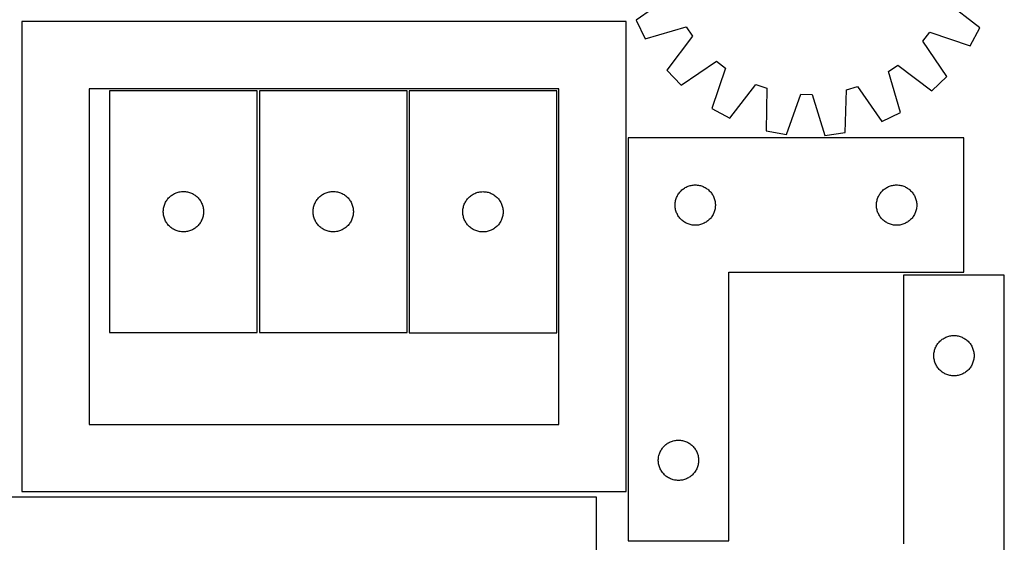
# Model space of a CAD drawing. Header units: millimetres. Extents: x 7 to 1493, y 7 to 2993.
# Tile 9 of 12: x 760 to 1493, y 1442 to 1831. Entities that reach past the tile are written whole.
import ezdxf

# ---------------------------------------------------------------- set-up
doc = ezdxf.new("R2010")
doc.units = ezdxf.units.MM
doc.layers.add('CUT', color=7, linetype='CONTINUOUS', true_color=0x000000)

msp = doc.modelspace()

# ---------------------------------------------------------------- linework, layer by layer
at = {"layer": 'CUT'}
for p, q in [((1245.189576, 1848.90884), (1219.189743, 1830.661006)), ((1475.21849, 1825.059971), (1450.04155, 1844.427379)), ((1211.634773, 1829.662654), (761.634773, 1829.662654)), ((761.634773, 1829.662654), (761.634773, 1479.662654)), ((1211.634773, 1479.662654), (1211.634773, 1829.662654)), ((1219.189743, 1830.661006), (1225.873357, 1816.80244)), ((1225.873357, 1816.80244), (1256.340553, 1825.787136)), ((1256.340553, 1825.787136), (1261.227503, 1818.741776)), ((1432.699694, 1814.99055), (1437.890078, 1821.815452)), ((1437.890078, 1821.815452), (1467.935204, 1811.506953)), ((1467.935204, 1811.506953), (1475.21849, 1825.059971)), ((1261.227503, 1818.741776), (1242.139084, 1793.352665)), ((1450.659528, 1788.790949), (1432.699694, 1814.99055)), ((1252.778111, 1782.237735), (1278.977712, 1800.19757)), ((1278.977712, 1800.19757), (1285.802613, 1795.007186)), ((1407.110128, 1792.353391), (1414.155487, 1797.240342)), ((1414.155487, 1797.240342), (1439.544599, 1778.151922)), ((1242.139084, 1793.352665), (1252.778111, 1782.237735)), ((1285.802613, 1795.007186), (1275.494115, 1764.962059)), ((1416.094823, 1761.886196), (1407.110128, 1792.353391)), ((1289.047133, 1757.678774), (1308.41454, 1782.855713)), ((1308.41454, 1782.855713), (1316.509324, 1780.028375)), ((1439.544599, 1778.151922), (1450.659528, 1788.790949)), ((1161.634773, 1779.662654), (811.634773, 1779.662654)), ((811.634773, 1779.662654), (811.634773, 1529.662654)), ((936.940011, 1778.086696), (826.940011, 1778.086696)), ((826.940011, 1778.086696), (826.940011, 1598.086696)), ((936.940011, 1598.086696), (936.940011, 1778.086696)), ((938.542194, 1778.091927), (938.542194, 1598.091927)), ((1048.542194, 1778.091927), (938.542194, 1778.091927)), ((1048.542194, 1598.091927), (1048.542194, 1778.091927)), ((1050.062244, 1777.988228), (1050.062244, 1597.988228)), ((1160.062244, 1777.988228), (1050.062244, 1777.988228)), ((1160.062244, 1597.988228), (1160.062244, 1777.988228)), ((1161.634773, 1529.662654), (1161.634773, 1779.662654)), ((1316.509324, 1780.028375), (1315.989814, 1748.268261)), ((1331.130159, 1745.529557), (1341.769556, 1775.459108)), ((1341.769556, 1775.459108), (1350.341848, 1775.271575)), ((1350.341848, 1775.271575), (1359.66218, 1744.905374)), ((1374.90781, 1746.979336), (1375.777738, 1778.731785)), ((1375.777738, 1778.731785), (1383.988423, 1781.202415)), ((1383.988423, 1781.202415), (1402.236257, 1755.202582)), ((1275.494115, 1764.962059), (1289.047133, 1757.678774)), ((1402.236257, 1755.202582), (1416.094823, 1761.886196)), ((1315.989814, 1748.268261), (1331.130159, 1745.529557)), ((1359.66218, 1744.905374), (1374.90781, 1746.979336)), ((1213.197317, 1742.978783), (1213.197317, 1442.978783)), ((1463.197317, 1742.978783), (1213.197317, 1742.978783)), ((1463.197317, 1642.978783), (1463.197317, 1742.978783)), ((875.233604, 1701.504002), (875.933202, 1701.83145)), ((875.933202, 1701.83145), (876.648729, 1702.122448)), ((876.648729, 1702.122448), (877.378288, 1702.376227)), ((877.378288, 1702.376227), (878.119944, 1702.592112)), ((878.119944, 1702.592112), (878.87173, 1702.769531)), ((878.87173, 1702.769531), (879.631652, 1702.908015)), ((879.631652, 1702.908015), (880.397696, 1703.007194)), ((880.397696, 1703.007194), (881.167829, 1703.066807)), ((881.167829, 1703.066807), (881.940011, 1703.086696)), ((881.940011, 1703.086696), (882.712192, 1703.066807)), ((882.712192, 1703.066807), (883.482326, 1703.007194)), ((883.482326, 1703.007194), (884.248369, 1702.908015)), ((884.248369, 1702.908015), (885.008292, 1702.769531)), ((885.008292, 1702.769531), (885.760078, 1702.592112)), ((885.760078, 1702.592112), (886.501733, 1702.376227)), ((886.501733, 1702.376227), (887.231292, 1702.122448)), ((887.231292, 1702.122448), (887.946819, 1701.83145)), ((887.946819, 1701.83145), (888.646418, 1701.504002)), ((986.835787, 1701.509233), (987.535385, 1701.83668)), ((987.535385, 1701.83668), (988.250913, 1702.127679)), ((988.250913, 1702.127679), (988.980471, 1702.381457)), ((988.980471, 1702.381457), (989.722127, 1702.597343)), ((989.722127, 1702.597343), (990.473913, 1702.774762)), ((990.473913, 1702.774762), (991.233835, 1702.913245)), ((991.233835, 1702.913245), (991.999879, 1703.012425)), ((991.999879, 1703.012425), (992.770012, 1703.072038)), ((992.770012, 1703.072038), (993.542194, 1703.091927)), ((993.542194, 1703.091927), (994.314375, 1703.072038)), ((994.314375, 1703.072038), (995.084509, 1703.012425)), ((995.084509, 1703.012425), (995.850552, 1702.913245)), ((995.850552, 1702.913245), (996.610475, 1702.774762)), ((996.610475, 1702.774762), (997.362261, 1702.597343)), ((997.362261, 1702.597343), (998.103916, 1702.381457)), ((998.103916, 1702.381457), (998.833475, 1702.127679)), ((998.833475, 1702.127679), (999.549002, 1701.83668)), ((999.549002, 1701.83668), (1000.248601, 1701.509233)), ((1098.355837, 1701.405534), (1099.055435, 1701.732982)), ((1099.055435, 1701.732982), (1099.770963, 1702.02398)), ((1099.770963, 1702.02398), (1100.500521, 1702.277759)), ((1100.500521, 1702.277759), (1101.242177, 1702.493644)), ((1101.242177, 1702.493644), (1101.993963, 1702.671063)), ((1101.993963, 1702.671063), (1102.753885, 1702.809546)), ((1102.753885, 1702.809546), (1103.519929, 1702.908726)), ((1103.519929, 1702.908726), (1104.290063, 1702.968339)), ((1104.290063, 1702.968339), (1105.062244, 1702.988228)), ((1105.062244, 1702.988228), (1105.834425, 1702.968339)), ((1105.834425, 1702.968339), (1106.604559, 1702.908726)), ((1106.604559, 1702.908726), (1107.370603, 1702.809546)), ((1107.370603, 1702.809546), (1108.130525, 1702.671063)), ((1108.130525, 1702.671063), (1108.882311, 1702.493644)), ((1108.882311, 1702.493644), (1109.623966, 1702.277759)), ((1109.623966, 1702.277759), (1110.353525, 1702.02398)), ((1110.353525, 1702.02398), (1111.069052, 1701.732982)), ((1111.069052, 1701.732982), (1111.768651, 1701.405534)), ((1250.752162, 1701.352438), (1251.199728, 1701.981997)), ((1251.199728, 1701.981997), (1251.67911, 1702.58768)), ((1251.67911, 1702.58768), (1252.189036, 1703.167883)), ((1252.189036, 1703.167883), (1252.728155, 1703.721065)), ((1252.728155, 1703.721065), (1253.295035, 1704.245762)), ((1253.295035, 1704.245762), (1253.888175, 1704.74058)), ((1253.888175, 1704.74058), (1254.506, 1705.204208)), ((1254.506, 1705.204208), (1255.146874, 1705.635416)), ((1255.146874, 1705.635416), (1255.809096, 1706.033061)), ((1255.809096, 1706.033061), (1256.49091, 1706.396089)), ((1256.49091, 1706.396089), (1257.190508, 1706.723536)), ((1257.190508, 1706.723536), (1257.906036, 1707.014535)), ((1257.906036, 1707.014535), (1258.635594, 1707.268313)), ((1258.635594, 1707.268313), (1259.37725, 1707.484199)), ((1259.37725, 1707.484199), (1260.129036, 1707.661618)), ((1260.129036, 1707.661618), (1260.888958, 1707.800101)), ((1260.888958, 1707.800101), (1261.655002, 1707.899281)), ((1261.655002, 1707.899281), (1262.425136, 1707.958894)), ((1262.425136, 1707.958894), (1263.197317, 1707.978783)), ((1263.197317, 1707.978783), (1263.969498, 1707.958894)), ((1263.969498, 1707.958894), (1264.739632, 1707.899281)), ((1264.739632, 1707.899281), (1265.505676, 1707.800101)), ((1265.505676, 1707.800101), (1266.265598, 1707.661618)), ((1266.265598, 1707.661618), (1267.017384, 1707.484199)), ((1267.017384, 1707.484199), (1267.759039, 1707.268313)), ((1267.759039, 1707.268313), (1268.488598, 1707.014535)), ((1268.488598, 1707.014535), (1269.204126, 1706.723536)), ((1269.204126, 1706.723536), (1269.903724, 1706.396089)), ((1269.903724, 1706.396089), (1270.585538, 1706.033061)), ((1270.585538, 1706.033061), (1271.24776, 1705.635416)), ((1271.24776, 1705.635416), (1271.888633, 1705.204208)), ((1271.888633, 1705.204208), (1272.506459, 1704.74058)), ((1272.506459, 1704.74058), (1273.099599, 1704.245762)), ((1273.099599, 1704.245762), (1273.666479, 1703.721065)), ((1273.666479, 1703.721065), (1274.205597, 1703.167883)), ((1274.205597, 1703.167883), (1274.715524, 1702.58768)), ((1274.715524, 1702.58768), (1275.194906, 1701.981997)), ((1275.194906, 1701.981997), (1275.642472, 1701.352438)), ((1400.752162, 1701.352438), (1401.199728, 1701.981997)), ((1401.199728, 1701.981997), (1401.67911, 1702.58768)), ((1401.67911, 1702.58768), (1402.189036, 1703.167883)), ((1402.189036, 1703.167883), (1402.728155, 1703.721065)), ((1402.728155, 1703.721065), (1403.295035, 1704.245762)), ((1403.295035, 1704.245762), (1403.888175, 1704.74058)), ((1403.888175, 1704.74058), (1404.506, 1705.204208)), ((1404.506, 1705.204208), (1405.146874, 1705.635416)), ((1405.146874, 1705.635416), (1405.809096, 1706.033061)), ((1405.809096, 1706.033061), (1406.49091, 1706.396089)), ((1406.49091, 1706.396089), (1407.190508, 1706.723536)), ((1407.190508, 1706.723536), (1407.906036, 1707.014535)), ((1407.906036, 1707.014535), (1408.635594, 1707.268313)), ((1408.635594, 1707.268313), (1409.37725, 1707.484199)), ((1409.37725, 1707.484199), (1410.129036, 1707.661618)), ((1410.129036, 1707.661618), (1410.888958, 1707.800101)), ((1410.888958, 1707.800101), (1411.655002, 1707.899281)), ((1411.655002, 1707.899281), (1412.425136, 1707.958894)), ((1412.425136, 1707.958894), (1413.197317, 1707.978783)), ((1413.197317, 1707.978783), (1413.969498, 1707.958894)), ((1413.969498, 1707.958894), (1414.739632, 1707.899281)), ((1414.739632, 1707.899281), (1415.505676, 1707.800101)), ((1415.505676, 1707.800101), (1416.265598, 1707.661618)), ((1416.265598, 1707.661618), (1417.017384, 1707.484199)), ((1417.017384, 1707.484199), (1417.759039, 1707.268313)), ((1417.759039, 1707.268313), (1418.488598, 1707.014535)), ((1418.488598, 1707.014535), (1419.204126, 1706.723536)), ((1419.204126, 1706.723536), (1419.903724, 1706.396089)), ((1419.903724, 1706.396089), (1420.585538, 1706.033061)), ((1420.585538, 1706.033061), (1421.24776, 1705.635416)), ((1421.24776, 1705.635416), (1421.888633, 1705.204208)), ((1421.888633, 1705.204208), (1422.506459, 1704.74058)), ((1422.506459, 1704.74058), (1423.099599, 1704.245762)), ((1423.099599, 1704.245762), (1423.666479, 1703.721065)), ((1423.666479, 1703.721065), (1424.205597, 1703.167883)), ((1424.205597, 1703.167883), (1424.715524, 1702.58768)), ((1424.715524, 1702.58768), (1425.194906, 1701.981997)), ((1425.194906, 1701.981997), (1425.642472, 1701.352438)), ((868.045151, 1693.737614), (868.354477, 1694.445412)), ((868.354477, 1694.445412), (868.699829, 1695.136347)), ((868.699829, 1695.136347), (869.080291, 1695.808588)), ((869.080291, 1695.808588), (869.494856, 1696.460352)), ((869.494856, 1696.460352), (869.942422, 1697.08991)), ((869.942422, 1697.08991), (870.421804, 1697.695594)), ((870.421804, 1697.695594), (870.93173, 1698.275796)), ((870.93173, 1698.275796), (871.470848, 1698.828979)), ((871.470848, 1698.828979), (872.037729, 1699.353675)), ((872.037729, 1699.353675), (872.630868, 1699.848493)), ((872.630868, 1699.848493), (873.248694, 1700.312121)), ((873.248694, 1700.312121), (873.889568, 1700.743329)), ((873.889568, 1700.743329), (874.55179, 1701.140975)), ((874.55179, 1701.140975), (875.233604, 1701.504002)), ((888.646418, 1701.504002), (889.328232, 1701.140975)), ((889.328232, 1701.140975), (889.990454, 1700.743329)), ((889.990454, 1700.743329), (890.631327, 1700.312121)), ((890.631327, 1700.312121), (891.249153, 1699.848493)), ((891.249153, 1699.848493), (891.842293, 1699.353675)), ((891.842293, 1699.353675), (892.409173, 1698.828979)), ((892.409173, 1698.828979), (892.948291, 1698.275796)), ((892.948291, 1698.275796), (893.458217, 1697.695594)), ((893.458217, 1697.695594), (893.937599, 1697.08991)), ((893.937599, 1697.08991), (894.385166, 1696.460352)), ((894.385166, 1696.460352), (894.79973, 1695.808588)), ((894.79973, 1695.808588), (895.180193, 1695.136347)), ((895.180193, 1695.136347), (895.525545, 1694.445412)), ((895.525545, 1694.445412), (895.83487, 1693.737614)), ((979.647334, 1693.742845), (979.95666, 1694.450643)), ((979.95666, 1694.450643), (980.302012, 1695.141578)), ((980.302012, 1695.141578), (980.682474, 1695.813819)), ((980.682474, 1695.813819), (981.097039, 1696.465583)), ((981.097039, 1696.465583), (981.544605, 1697.095141)), ((981.544605, 1697.095141), (982.023987, 1697.700824)), ((982.023987, 1697.700824), (982.533913, 1698.281027)), ((982.533913, 1698.281027), (983.073031, 1698.83421)), ((983.073031, 1698.83421), (983.639912, 1699.358906)), ((983.639912, 1699.358906), (984.233052, 1699.853724)), ((984.233052, 1699.853724), (984.850877, 1700.317352)), ((984.850877, 1700.317352), (985.491751, 1700.74856)), ((985.491751, 1700.74856), (986.153973, 1701.146205)), ((986.153973, 1701.146205), (986.835787, 1701.509233)), ((1000.248601, 1701.509233), (1000.930415, 1701.146205)), ((1000.930415, 1701.146205), (1001.592637, 1700.74856)), ((1001.592637, 1700.74856), (1002.23351, 1700.317352)), ((1002.23351, 1700.317352), (1002.851336, 1699.853724)), ((1002.851336, 1699.853724), (1003.444476, 1699.358906)), ((1003.444476, 1699.358906), (1004.011356, 1698.83421)), ((1004.011356, 1698.83421), (1004.550474, 1698.281027)), ((1004.550474, 1698.281027), (1005.060401, 1697.700824)), ((1005.060401, 1697.700824), (1005.539782, 1697.095141)), ((1005.539782, 1697.095141), (1005.987349, 1696.465583)), ((1005.987349, 1696.465583), (1006.401913, 1695.813819)), ((1006.401913, 1695.813819), (1006.782376, 1695.141578)), ((1006.782376, 1695.141578), (1007.127728, 1694.450643)), ((1007.127728, 1694.450643), (1007.437053, 1693.742845)), ((1091.167384, 1693.639146), (1091.47671, 1694.346944)), ((1091.47671, 1694.346944), (1091.822062, 1695.037879)), ((1091.822062, 1695.037879), (1092.202524, 1695.71012)), ((1092.202524, 1695.71012), (1092.617089, 1696.361884)), ((1092.617089, 1696.361884), (1093.064655, 1696.991442)), ((1093.064655, 1696.991442), (1093.544037, 1697.597126)), ((1093.544037, 1697.597126), (1094.053963, 1698.177328)), ((1094.053963, 1698.177328), (1094.593082, 1698.730511)), ((1094.593082, 1698.730511), (1095.159962, 1699.255207)), ((1095.159962, 1699.255207), (1095.753102, 1699.750025)), ((1095.753102, 1699.750025), (1096.370927, 1700.213653)), ((1096.370927, 1700.213653), (1097.011801, 1700.644861)), ((1097.011801, 1700.644861), (1097.674023, 1701.042507)), ((1097.674023, 1701.042507), (1098.355837, 1701.405534)), ((1111.768651, 1701.405534), (1112.450465, 1701.042507)), ((1112.450465, 1701.042507), (1113.112687, 1700.644861)), ((1113.112687, 1700.644861), (1113.75356, 1700.213653)), ((1113.75356, 1700.213653), (1114.371386, 1699.750025)), ((1114.371386, 1699.750025), (1114.964526, 1699.255207)), ((1114.964526, 1699.255207), (1115.531406, 1698.730511)), ((1115.531406, 1698.730511), (1116.070524, 1698.177328)), ((1116.070524, 1698.177328), (1116.580451, 1697.597126)), ((1116.580451, 1697.597126), (1117.059833, 1696.991442)), ((1117.059833, 1696.991442), (1117.507399, 1696.361884)), ((1117.507399, 1696.361884), (1117.921963, 1695.71012)), ((1117.921963, 1695.71012), (1118.302426, 1695.037879)), ((1118.302426, 1695.037879), (1118.647778, 1694.346944)), ((1118.647778, 1694.346944), (1118.957103, 1693.639146)), ((1248.242054, 1694.136415), (1248.321477, 1694.904758)), ((1248.321477, 1694.904758), (1248.440348, 1695.667994)), ((1248.440348, 1695.667994), (1248.598351, 1696.424099)), ((1248.598351, 1696.424099), (1248.795069, 1697.171067)), ((1248.795069, 1697.171067), (1249.029979, 1697.906918)), ((1249.029979, 1697.906918), (1249.302457, 1698.629701)), ((1249.302457, 1698.629701), (1249.611783, 1699.337498)), ((1249.611783, 1699.337498), (1249.957135, 1700.028434)), ((1249.957135, 1700.028434), (1250.337598, 1700.700675)), ((1250.337598, 1700.700675), (1250.752162, 1701.352438)), ((1275.642472, 1701.352438), (1276.057036, 1700.700675)), ((1276.057036, 1700.700675), (1276.437499, 1700.028434)), ((1276.437499, 1700.028434), (1276.782851, 1699.337498)), ((1276.782851, 1699.337498), (1277.092176, 1698.629701)), ((1277.092176, 1698.629701), (1277.364655, 1697.906918)), ((1277.364655, 1697.906918), (1277.599565, 1697.171067)), ((1277.599565, 1697.171067), (1277.796283, 1696.424099)), ((1277.796283, 1696.424099), (1277.954286, 1695.667994)), ((1277.954286, 1695.667994), (1278.073157, 1694.904758)), ((1278.073157, 1694.904758), (1278.15258, 1694.136415)), ((1398.242054, 1694.136415), (1398.321477, 1694.904758)), ((1398.321477, 1694.904758), (1398.440348, 1695.667994)), ((1398.440348, 1695.667994), (1398.598351, 1696.424099)), ((1398.598351, 1696.424099), (1398.795069, 1697.171067)), ((1398.795069, 1697.171067), (1399.029979, 1697.906918)), ((1399.029979, 1697.906918), (1399.302457, 1698.629701)), ((1399.302457, 1698.629701), (1399.611783, 1699.337498)), ((1399.611783, 1699.337498), (1399.957135, 1700.028434)), ((1399.957135, 1700.028434), (1400.337598, 1700.700675)), ((1400.337598, 1700.700675), (1400.752162, 1701.352438)), ((1425.642472, 1701.352438), (1426.057036, 1700.700675)), ((1426.057036, 1700.700675), (1426.437499, 1700.028434)), ((1426.437499, 1700.028434), (1426.782851, 1699.337498)), ((1426.782851, 1699.337498), (1427.092176, 1698.629701)), ((1427.092176, 1698.629701), (1427.364655, 1697.906918)), ((1427.364655, 1697.906918), (1427.599565, 1697.171067)), ((1427.599565, 1697.171067), (1427.796283, 1696.424099)), ((1427.796283, 1696.424099), (1427.954286, 1695.667994)), ((1427.954286, 1695.667994), (1428.073157, 1694.904758)), ((1428.073157, 1694.904758), (1428.15258, 1694.136415)), ((866.944984, 1688.472915), (866.984748, 1689.244328)), ((866.944984, 1687.700477), (866.944984, 1688.472915)), ((866.984748, 1686.929064), (866.944984, 1687.700477)), ((866.984748, 1689.244328), (867.064171, 1690.012671)), ((867.064171, 1686.160721), (866.984748, 1686.929064)), ((867.064171, 1690.012671), (867.183041, 1690.775907)), ((867.183041, 1690.775907), (867.341045, 1691.532012)), ((867.341045, 1691.532012), (867.537763, 1692.278981)), ((867.537763, 1692.278981), (867.772672, 1693.014832)), ((867.772672, 1693.014832), (868.045151, 1693.737614)), ((895.83487, 1693.737614), (896.107349, 1693.014832)), ((896.107349, 1693.014832), (896.342259, 1692.278981)), ((896.342259, 1692.278981), (896.538976, 1691.532012)), ((896.538976, 1691.532012), (896.69698, 1690.775907)), ((896.69698, 1690.775907), (896.815851, 1690.012671)), ((896.815851, 1690.012671), (896.895274, 1689.244328)), ((896.895274, 1686.929064), (896.815851, 1686.160721)), ((896.895274, 1689.244328), (896.935038, 1688.472915)), ((896.935038, 1687.700477), (896.895274, 1686.929064)), ((896.935038, 1688.472915), (896.935038, 1687.700477)), ((978.547167, 1688.478145), (978.586931, 1689.249559)), ((978.547167, 1687.705708), (978.547167, 1688.478145)), ((978.586931, 1686.934295), (978.547167, 1687.705708)), ((978.586931, 1689.249559), (978.666354, 1690.017902)), ((978.666354, 1686.165951), (978.586931, 1686.934295)), ((978.666354, 1690.017902), (978.785225, 1690.781138)), ((978.785225, 1690.781138), (978.943228, 1691.537243)), ((978.943228, 1691.537243), (979.139946, 1692.284211)), ((979.139946, 1692.284211), (979.374855, 1693.020063)), ((979.374855, 1693.020063), (979.647334, 1693.742845)), ((1007.437053, 1693.742845), (1007.709532, 1693.020063)), ((1007.709532, 1693.020063), (1007.944442, 1692.284211)), ((1007.944442, 1692.284211), (1008.141159, 1691.537243)), ((1008.141159, 1691.537243), (1008.299163, 1690.781138)), ((1008.299163, 1690.781138), (1008.418034, 1690.017902)), ((1008.418034, 1690.017902), (1008.497457, 1689.249559)), ((1008.497457, 1686.934295), (1008.418034, 1686.165951)), ((1008.497457, 1689.249559), (1008.537221, 1688.478145)), ((1008.537221, 1687.705708), (1008.497457, 1686.934295)), ((1008.537221, 1688.478145), (1008.537221, 1687.705708)), ((1090.067217, 1688.374447), (1090.106981, 1689.14586)), ((1090.067217, 1687.602009), (1090.067217, 1688.374447)), ((1090.106981, 1686.830596), (1090.067217, 1687.602009)), ((1090.106981, 1689.14586), (1090.186404, 1689.914203)), ((1090.186404, 1689.914203), (1090.305275, 1690.677439)), ((1090.305275, 1690.677439), (1090.463278, 1691.433544)), ((1090.463278, 1691.433544), (1090.659996, 1692.180513)), ((1090.659996, 1692.180513), (1090.894905, 1692.916364)), ((1090.894905, 1692.916364), (1091.167384, 1693.639146)), ((1118.957103, 1693.639146), (1119.229582, 1692.916364)), ((1119.229582, 1692.916364), (1119.464492, 1692.180513)), ((1119.464492, 1692.180513), (1119.661209, 1691.433544)), ((1119.661209, 1691.433544), (1119.819213, 1690.677439)), ((1119.819213, 1690.677439), (1119.938084, 1689.914203)), ((1119.938084, 1689.914203), (1120.017507, 1689.14586)), ((1120.017507, 1689.14586), (1120.057271, 1688.374447)), ((1120.057271, 1687.602009), (1120.017507, 1686.830596)), ((1120.057271, 1688.374447), (1120.057271, 1687.602009)), ((1248.20229, 1693.365001), (1248.242054, 1694.136415)), ((1248.20229, 1692.592564), (1248.20229, 1693.365001)), ((1248.242054, 1691.821151), (1248.20229, 1692.592564)), ((1248.321477, 1691.052807), (1248.242054, 1691.821151)), ((1248.440348, 1690.289571), (1248.321477, 1691.052807)), ((1248.598351, 1689.533466), (1248.440348, 1690.289571)), ((1248.795069, 1688.786498), (1248.598351, 1689.533466)), ((1249.029979, 1688.050647), (1248.795069, 1688.786498)), ((1249.302457, 1687.327864), (1249.029979, 1688.050647)), ((1249.611783, 1686.620067), (1249.302457, 1687.327864)), ((1277.092176, 1687.327864), (1276.782851, 1686.620067)), ((1277.364655, 1688.050647), (1277.092176, 1687.327864)), ((1277.599565, 1688.786498), (1277.364655, 1688.050647)), ((1277.796283, 1689.533466), (1277.599565, 1688.786498)), ((1277.954286, 1690.289571), (1277.796283, 1689.533466)), ((1278.073157, 1691.052807), (1277.954286, 1690.289571)), ((1278.15258, 1691.821151), (1278.073157, 1691.052807)), ((1278.15258, 1694.136415), (1278.192344, 1693.365001)), ((1278.192344, 1692.592564), (1278.15258, 1691.821151)), ((1278.192344, 1693.365001), (1278.192344, 1692.592564)), ((1398.20229, 1693.365001), (1398.242054, 1694.136415)), ((1398.20229, 1692.592564), (1398.20229, 1693.365001)), ((1398.242054, 1691.821151), (1398.20229, 1692.592564)), ((1398.321477, 1691.052807), (1398.242054, 1691.821151)), ((1398.440348, 1690.289571), (1398.321477, 1691.052807)), ((1398.598351, 1689.533466), (1398.440348, 1690.289571)), ((1398.795069, 1688.786498), (1398.598351, 1689.533466)), ((1399.029979, 1688.050647), (1398.795069, 1688.786498)), ((1399.302457, 1687.327864), (1399.029979, 1688.050647)), ((1399.611783, 1686.620067), (1399.302457, 1687.327864)), ((1427.092176, 1687.327864), (1426.782851, 1686.620067)), ((1427.364655, 1688.050647), (1427.092176, 1687.327864)), ((1427.599565, 1688.786498), (1427.364655, 1688.050647)), ((1427.796283, 1689.533466), (1427.599565, 1688.786498)), ((1427.954286, 1690.289571), (1427.796283, 1689.533466)), ((1428.073157, 1691.052807), (1427.954286, 1690.289571)), ((1428.15258, 1691.821151), (1428.073157, 1691.052807)), ((1428.15258, 1694.136415), (1428.192344, 1693.365001)), ((1428.192344, 1692.592564), (1428.15258, 1691.821151)), ((1428.192344, 1693.365001), (1428.192344, 1692.592564)), ((867.183041, 1685.397485), (867.064171, 1686.160721)), ((867.341045, 1684.64138), (867.183041, 1685.397485)), ((867.537763, 1683.894412), (867.341045, 1684.64138)), ((867.772672, 1683.15856), (867.537763, 1683.894412)), ((868.045151, 1682.435778), (867.772672, 1683.15856)), ((868.354477, 1681.72798), (868.045151, 1682.435778)), ((868.699829, 1681.037045), (868.354477, 1681.72798)), ((869.080291, 1680.364804), (868.699829, 1681.037045)), ((869.494856, 1679.71304), (869.080291, 1680.364804)), ((869.942422, 1679.083482), (869.494856, 1679.71304)), ((894.385166, 1679.71304), (893.937599, 1679.083482)), ((894.79973, 1680.364804), (894.385166, 1679.71304)), ((895.180193, 1681.037045), (894.79973, 1680.364804)), ((895.525545, 1681.72798), (895.180193, 1681.037045)), ((895.83487, 1682.435778), (895.525545, 1681.72798)), ((896.107349, 1683.15856), (895.83487, 1682.435778)), ((896.342259, 1683.894412), (896.107349, 1683.15856)), ((896.538976, 1684.64138), (896.342259, 1683.894412)), ((896.69698, 1685.397485), (896.538976, 1684.64138)), ((896.815851, 1686.160721), (896.69698, 1685.397485)), ((978.785225, 1685.402715), (978.666354, 1686.165951)), ((978.943228, 1684.646611), (978.785225, 1685.402715)), ((979.139946, 1683.899642), (978.943228, 1684.646611)), ((979.374855, 1683.163791), (979.139946, 1683.899642)), ((979.647334, 1682.441008), (979.374855, 1683.163791)), ((979.95666, 1681.733211), (979.647334, 1682.441008)), ((980.302012, 1681.042276), (979.95666, 1681.733211)), ((980.682474, 1680.370035), (980.302012, 1681.042276)), ((981.097039, 1679.718271), (980.682474, 1680.370035)), ((981.544605, 1679.088713), (981.097039, 1679.718271)), ((1005.987349, 1679.718271), (1005.539782, 1679.088713)), ((1006.401913, 1680.370035), (1005.987349, 1679.718271)), ((1006.782376, 1681.042276), (1006.401913, 1680.370035)), ((1007.127728, 1681.733211), (1006.782376, 1681.042276)), ((1007.437053, 1682.441008), (1007.127728, 1681.733211)), ((1007.709532, 1683.163791), (1007.437053, 1682.441008)), ((1007.944442, 1683.899642), (1007.709532, 1683.163791)), ((1008.141159, 1684.646611), (1007.944442, 1683.899642)), ((1008.299163, 1685.402715), (1008.141159, 1684.646611)), ((1008.418034, 1686.165951), (1008.299163, 1685.402715)), ((1090.186404, 1686.062253), (1090.106981, 1686.830596)), ((1090.305275, 1685.299017), (1090.186404, 1686.062253)), ((1090.463278, 1684.542912), (1090.305275, 1685.299017)), ((1090.659996, 1683.795944), (1090.463278, 1684.542912)), ((1090.894905, 1683.060092), (1090.659996, 1683.795944)), ((1091.167384, 1682.33731), (1090.894905, 1683.060092)), ((1091.47671, 1681.629512), (1091.167384, 1682.33731)), ((1091.822062, 1680.938577), (1091.47671, 1681.629512)), ((1092.202524, 1680.266336), (1091.822062, 1680.938577)), ((1092.617089, 1679.614572), (1092.202524, 1680.266336)), ((1093.064655, 1678.985014), (1092.617089, 1679.614572)), ((1117.507399, 1679.614572), (1117.059833, 1678.985014)), ((1117.921963, 1680.266336), (1117.507399, 1679.614572)), ((1118.302426, 1680.938577), (1117.921963, 1680.266336)), ((1118.647778, 1681.629512), (1118.302426, 1680.938577)), ((1118.957103, 1682.33731), (1118.647778, 1681.629512)), ((1119.229582, 1683.060092), (1118.957103, 1682.33731)), ((1119.464492, 1683.795944), (1119.229582, 1683.060092)), ((1119.661209, 1684.542912), (1119.464492, 1683.795944)), ((1119.819213, 1685.299017), (1119.661209, 1684.542912)), ((1119.938084, 1686.062253), (1119.819213, 1685.299017)), ((1120.017507, 1686.830596), (1119.938084, 1686.062253)), ((1249.957135, 1685.929131), (1249.611783, 1686.620067)), ((1250.337598, 1685.256891), (1249.957135, 1685.929131)), ((1250.752162, 1684.605127), (1250.337598, 1685.256891)), ((1251.199728, 1683.975568), (1250.752162, 1684.605127)), ((1251.67911, 1683.369885), (1251.199728, 1683.975568)), ((1252.189036, 1682.789683), (1251.67911, 1683.369885)), ((1252.728155, 1682.2365), (1252.189036, 1682.789683)), ((1253.295035, 1681.711804), (1252.728155, 1682.2365)), ((1253.888175, 1681.216986), (1253.295035, 1681.711804)), ((1254.506, 1680.753358), (1253.888175, 1681.216986)), ((1255.146874, 1680.322149), (1254.506, 1680.753358)), ((1255.809096, 1679.924504), (1255.146874, 1680.322149)), ((1256.49091, 1679.561476), (1255.809096, 1679.924504)), ((1270.585538, 1679.924504), (1269.903724, 1679.561476)), ((1271.24776, 1680.322149), (1270.585538, 1679.924504)), ((1271.888633, 1680.753358), (1271.24776, 1680.322149)), ((1272.506459, 1681.216986), (1271.888633, 1680.753358)), ((1273.099599, 1681.711804), (1272.506459, 1681.216986)), ((1273.666479, 1682.2365), (1273.099599, 1681.711804)), ((1274.205597, 1682.789683), (1273.666479, 1682.2365)), ((1274.715524, 1683.369885), (1274.205597, 1682.789683)), ((1275.194906, 1683.975568), (1274.715524, 1683.369885)), ((1275.642472, 1684.605127), (1275.194906, 1683.975568)), ((1276.057036, 1685.256891), (1275.642472, 1684.605127)), ((1276.437499, 1685.929131), (1276.057036, 1685.256891)), ((1276.782851, 1686.620067), (1276.437499, 1685.929131)), ((1399.957135, 1685.929131), (1399.611783, 1686.620067)), ((1400.337598, 1685.256891), (1399.957135, 1685.929131)), ((1400.752162, 1684.605127), (1400.337598, 1685.256891)), ((1401.199728, 1683.975568), (1400.752162, 1684.605127)), ((1401.67911, 1683.369885), (1401.199728, 1683.975568)), ((1402.189036, 1682.789683), (1401.67911, 1683.369885)), ((1402.728155, 1682.2365), (1402.189036, 1682.789683)), ((1403.295035, 1681.711804), (1402.728155, 1682.2365)), ((1403.888175, 1681.216986), (1403.295035, 1681.711804)), ((1404.506, 1680.753358), (1403.888175, 1681.216986)), ((1405.146874, 1680.322149), (1404.506, 1680.753358)), ((1405.809096, 1679.924504), (1405.146874, 1680.322149)), ((1406.49091, 1679.561476), (1405.809096, 1679.924504)), ((1420.585538, 1679.924504), (1419.903724, 1679.561476)), ((1421.24776, 1680.322149), (1420.585538, 1679.924504)), ((1421.888633, 1680.753358), (1421.24776, 1680.322149)), ((1422.506459, 1681.216986), (1421.888633, 1680.753358)), ((1423.099599, 1681.711804), (1422.506459, 1681.216986)), ((1423.666479, 1682.2365), (1423.099599, 1681.711804)), ((1424.205597, 1682.789683), (1423.666479, 1682.2365)), ((1424.715524, 1683.369885), (1424.205597, 1682.789683)), ((1425.194906, 1683.975568), (1424.715524, 1683.369885)), ((1425.642472, 1684.605127), (1425.194906, 1683.975568)), ((1426.057036, 1685.256891), (1425.642472, 1684.605127)), ((1426.437499, 1685.929131), (1426.057036, 1685.256891)), ((1426.782851, 1686.620067), (1426.437499, 1685.929131)), ((870.421804, 1678.477798), (869.942422, 1679.083482)), ((870.93173, 1677.897596), (870.421804, 1678.477798)), ((871.470848, 1677.344413), (870.93173, 1677.897596)), ((872.037729, 1676.819717), (871.470848, 1677.344413)), ((872.630868, 1676.324899), (872.037729, 1676.819717)), ((873.248694, 1675.861271), (872.630868, 1676.324899)), ((873.889568, 1675.430063), (873.248694, 1675.861271)), ((874.55179, 1675.032417), (873.889568, 1675.430063)), ((875.233604, 1674.66939), (874.55179, 1675.032417)), ((875.933202, 1674.341943), (875.233604, 1674.66939)), ((876.648729, 1674.050944), (875.933202, 1674.341943)), ((877.378288, 1673.797165), (876.648729, 1674.050944)), ((878.119944, 1673.58128), (877.378288, 1673.797165)), ((878.87173, 1673.403861), (878.119944, 1673.58128)), ((879.631652, 1673.265378), (878.87173, 1673.403861)), ((880.397696, 1673.166198), (879.631652, 1673.265378)), ((881.167829, 1673.106585), (880.397696, 1673.166198)), ((881.940011, 1673.086696), (881.167829, 1673.106585)), ((882.712192, 1673.106585), (881.940011, 1673.086696)), ((883.482326, 1673.166198), (882.712192, 1673.106585)), ((884.248369, 1673.265378), (883.482326, 1673.166198)), ((885.008292, 1673.403861), (884.248369, 1673.265378)), ((885.760078, 1673.58128), (885.008292, 1673.403861)), ((886.501733, 1673.797165), (885.760078, 1673.58128)), ((887.231292, 1674.050944), (886.501733, 1673.797165)), ((887.946819, 1674.341943), (887.231292, 1674.050944)), ((888.646418, 1674.66939), (887.946819, 1674.341943)), ((889.328232, 1675.032417), (888.646418, 1674.66939)), ((889.990454, 1675.430063), (889.328232, 1675.032417)), ((890.631327, 1675.861271), (889.990454, 1675.430063)), ((891.249153, 1676.324899), (890.631327, 1675.861271)), ((891.842293, 1676.819717), (891.249153, 1676.324899)), ((892.409173, 1677.344413), (891.842293, 1676.819717)), ((892.948291, 1677.897596), (892.409173, 1677.344413)), ((893.458217, 1678.477798), (892.948291, 1677.897596)), ((893.937599, 1679.083482), (893.458217, 1678.477798)), ((982.023987, 1678.483029), (981.544605, 1679.088713)), ((982.533913, 1677.902827), (982.023987, 1678.483029)), ((983.073031, 1677.349644), (982.533913, 1677.902827)), ((983.639912, 1676.824948), (983.073031, 1677.349644)), ((984.233052, 1676.33013), (983.639912, 1676.824948)), ((984.850877, 1675.866502), (984.233052, 1676.33013)), ((985.491751, 1675.435293), (984.850877, 1675.866502)), ((986.153973, 1675.037648), (985.491751, 1675.435293)), ((986.835787, 1674.674621), (986.153973, 1675.037648)), ((987.535385, 1674.347173), (986.835787, 1674.674621)), ((988.250913, 1674.056174), (987.535385, 1674.347173)), ((988.980471, 1673.802396), (988.250913, 1674.056174)), ((989.722127, 1673.586511), (988.980471, 1673.802396)), ((990.473913, 1673.409092), (989.722127, 1673.586511)), ((991.233835, 1673.270608), (990.473913, 1673.409092)), ((991.999879, 1673.171429), (991.233835, 1673.270608)), ((992.770012, 1673.111815), (991.999879, 1673.171429)), ((993.542194, 1673.091927), (992.770012, 1673.111815)), ((994.314375, 1673.111815), (993.542194, 1673.091927)), ((995.084509, 1673.171429), (994.314375, 1673.111815)), ((995.850552, 1673.270608), (995.084509, 1673.171429)), ((996.610475, 1673.409092), (995.850552, 1673.270608)), ((997.362261, 1673.586511), (996.610475, 1673.409092)), ((998.103916, 1673.802396), (997.362261, 1673.586511)), ((998.833475, 1674.056174), (998.103916, 1673.802396)), ((999.549002, 1674.347173), (998.833475, 1674.056174)), ((1000.248601, 1674.674621), (999.549002, 1674.347173)), ((1000.930415, 1675.037648), (1000.248601, 1674.674621)), ((1001.592637, 1675.435293), (1000.930415, 1675.037648)), ((1002.23351, 1675.866502), (1001.592637, 1675.435293)), ((1002.851336, 1676.33013), (1002.23351, 1675.866502)), ((1003.444476, 1676.824948), (1002.851336, 1676.33013)), ((1004.011356, 1677.349644), (1003.444476, 1676.824948)), ((1004.550474, 1677.902827), (1004.011356, 1677.349644)), ((1005.060401, 1678.483029), (1004.550474, 1677.902827)), ((1005.539782, 1679.088713), (1005.060401, 1678.483029)), ((1093.544037, 1678.37933), (1093.064655, 1678.985014)), ((1094.053963, 1677.799128), (1093.544037, 1678.37933)), ((1094.593082, 1677.245945), (1094.053963, 1677.799128)), ((1095.159962, 1676.721249), (1094.593082, 1677.245945)), ((1095.753102, 1676.226431), (1095.159962, 1676.721249)), ((1096.370927, 1675.762803), (1095.753102, 1676.226431)), ((1097.011801, 1675.331595), (1096.370927, 1675.762803)), ((1097.674023, 1674.933949), (1097.011801, 1675.331595)), ((1098.355837, 1674.570922), (1097.674023, 1674.933949)), ((1099.055435, 1674.243474), (1098.355837, 1674.570922)), ((1099.770963, 1673.952476), (1099.055435, 1674.243474)), ((1100.500521, 1673.698697), (1099.770963, 1673.952476)), ((1101.242177, 1673.482812), (1100.500521, 1673.698697)), ((1101.993963, 1673.305393), (1101.242177, 1673.482812)), ((1102.753885, 1673.16691), (1101.993963, 1673.305393)), ((1103.519929, 1673.06773), (1102.753885, 1673.16691)), ((1104.290063, 1673.008117), (1103.519929, 1673.06773)), ((1105.062244, 1672.988228), (1104.290063, 1673.008117)), ((1105.834425, 1673.008117), (1105.062244, 1672.988228)), ((1106.604559, 1673.06773), (1105.834425, 1673.008117)), ((1107.370603, 1673.16691), (1106.604559, 1673.06773)), ((1108.130525, 1673.305393), (1107.370603, 1673.16691)), ((1108.882311, 1673.482812), (1108.130525, 1673.305393)), ((1109.623966, 1673.698697), (1108.882311, 1673.482812)), ((1110.353525, 1673.952476), (1109.623966, 1673.698697)), ((1111.069052, 1674.243474), (1110.353525, 1673.952476)), ((1111.768651, 1674.570922), (1111.069052, 1674.243474)), ((1112.450465, 1674.933949), (1111.768651, 1674.570922)), ((1113.112687, 1675.331595), (1112.450465, 1674.933949)), ((1113.75356, 1675.762803), (1113.112687, 1675.331595)), ((1114.371386, 1676.226431), (1113.75356, 1675.762803)), ((1114.964526, 1676.721249), (1114.371386, 1676.226431)), ((1115.531406, 1677.245945), (1114.964526, 1676.721249)), ((1116.070524, 1677.799128), (1115.531406, 1677.245945)), ((1116.580451, 1678.37933), (1116.070524, 1677.799128)), ((1117.059833, 1678.985014), (1116.580451, 1678.37933)), ((1257.190508, 1679.234029), (1256.49091, 1679.561476)), ((1257.906036, 1678.94303), (1257.190508, 1679.234029)), ((1258.635594, 1678.689252), (1257.906036, 1678.94303)), ((1259.37725, 1678.473367), (1258.635594, 1678.689252)), ((1260.129036, 1678.295947), (1259.37725, 1678.473367)), ((1260.888958, 1678.157464), (1260.129036, 1678.295947)), ((1261.655002, 1678.058284), (1260.888958, 1678.157464)), ((1262.425136, 1677.998671), (1261.655002, 1678.058284)), ((1263.197317, 1677.978783), (1262.425136, 1677.998671)), ((1263.969498, 1677.998671), (1263.197317, 1677.978783)), ((1264.739632, 1678.058284), (1263.969498, 1677.998671)), ((1265.505676, 1678.157464), (1264.739632, 1678.058284)), ((1266.265598, 1678.295947), (1265.505676, 1678.157464)), ((1267.017384, 1678.473367), (1266.265598, 1678.295947)), ((1267.759039, 1678.689252), (1267.017384, 1678.473367)), ((1268.488598, 1678.94303), (1267.759039, 1678.689252)), ((1269.204126, 1679.234029), (1268.488598, 1678.94303)), ((1269.903724, 1679.561476), (1269.204126, 1679.234029)), ((1407.190508, 1679.234029), (1406.49091, 1679.561476)), ((1407.906036, 1678.94303), (1407.190508, 1679.234029)), ((1408.635594, 1678.689252), (1407.906036, 1678.94303)), ((1409.37725, 1678.473367), (1408.635594, 1678.689252)), ((1410.129036, 1678.295947), (1409.37725, 1678.473367)), ((1410.888958, 1678.157464), (1410.129036, 1678.295947)), ((1411.655002, 1678.058284), (1410.888958, 1678.157464)), ((1412.425136, 1677.998671), (1411.655002, 1678.058284)), ((1413.197317, 1677.978783), (1412.425136, 1677.998671)), ((1413.969498, 1677.998671), (1413.197317, 1677.978783)), ((1414.739632, 1678.058284), (1413.969498, 1677.998671)), ((1415.505676, 1678.157464), (1414.739632, 1678.058284)), ((1416.265598, 1678.295947), (1415.505676, 1678.157464)), ((1417.017384, 1678.473367), (1416.265598, 1678.295947)), ((1417.759039, 1678.689252), (1417.017384, 1678.473367)), ((1418.488598, 1678.94303), (1417.759039, 1678.689252)), ((1419.204126, 1679.234029), (1418.488598, 1678.94303)), ((1419.903724, 1679.561476), (1419.204126, 1679.234029)), ((1288.197317, 1442.978783), (1288.197317, 1642.978783)), ((1288.197317, 1642.978783), (1463.197317, 1642.978783)), ((1493.423317, 1640.858307), (1418.423317, 1640.858307)), ((1418.423317, 1640.858307), (1418.423317, 1440.858307)), ((1493.423317, 1340.858307), (1493.423317, 1640.858307)), ((826.940011, 1598.086696), (936.940011, 1598.086696)), ((938.542194, 1598.091927), (1048.542194, 1598.091927)), ((1050.062244, 1597.988228), (1160.062244, 1597.988228)), ((1444.915036, 1591.047407), (1445.454154, 1591.60059)), ((1445.454154, 1591.60059), (1446.021035, 1592.125286)), ((1446.021035, 1592.125286), (1446.614174, 1592.620104)), ((1446.614174, 1592.620104), (1447.232, 1593.083732)), ((1447.232, 1593.083732), (1447.872874, 1593.514941)), ((1447.872874, 1593.514941), (1448.535096, 1593.912586)), ((1448.535096, 1593.912586), (1449.21691, 1594.275614)), ((1449.21691, 1594.275614), (1449.916508, 1594.603061)), ((1449.916508, 1594.603061), (1450.632035, 1594.89406)), ((1450.632035, 1594.89406), (1451.361594, 1595.147838)), ((1451.361594, 1595.147838), (1452.10325, 1595.363723)), ((1452.10325, 1595.363723), (1452.855036, 1595.541143)), ((1452.855036, 1595.541143), (1453.614958, 1595.679626)), ((1453.614958, 1595.679626), (1454.381002, 1595.778805)), ((1454.381002, 1595.778805), (1455.151135, 1595.838419)), ((1455.151135, 1595.838419), (1455.923317, 1595.858307)), ((1455.923317, 1595.858307), (1456.695498, 1595.838419)), ((1456.695498, 1595.838419), (1457.465632, 1595.778805)), ((1457.465632, 1595.778805), (1458.231675, 1595.679626)), ((1458.231675, 1595.679626), (1458.991598, 1595.541143)), ((1458.991598, 1595.541143), (1459.743383, 1595.363723)), ((1459.743383, 1595.363723), (1460.485039, 1595.147838)), ((1460.485039, 1595.147838), (1461.214598, 1594.89406)), ((1461.214598, 1594.89406), (1461.930125, 1594.603061)), ((1461.930125, 1594.603061), (1462.629723, 1594.275614)), ((1462.629723, 1594.275614), (1463.311538, 1593.912586)), ((1463.311538, 1593.912586), (1463.973759, 1593.514941)), ((1463.973759, 1593.514941), (1464.614633, 1593.083732)), ((1464.614633, 1593.083732), (1465.232459, 1592.620104)), ((1465.232459, 1592.620104), (1465.825598, 1592.125286)), ((1465.825598, 1592.125286), (1466.392479, 1591.60059)), ((1466.392479, 1591.60059), (1466.931597, 1591.047407)), ((1441.166347, 1583.547519), (1441.324351, 1584.303623)), ((1441.324351, 1584.303623), (1441.521068, 1585.050592)), ((1441.521068, 1585.050592), (1441.755978, 1585.786443)), ((1441.755978, 1585.786443), (1442.028457, 1586.509226)), ((1442.028457, 1586.509226), (1442.337783, 1587.217023)), ((1442.337783, 1587.217023), (1442.683135, 1587.907958)), ((1442.683135, 1587.907958), (1443.063597, 1588.580199)), ((1443.063597, 1588.580199), (1443.478161, 1589.231963)), ((1443.478161, 1589.231963), (1443.925728, 1589.861522)), ((1443.925728, 1589.861522), (1444.40511, 1590.467205)), ((1444.40511, 1590.467205), (1444.915036, 1591.047407)), ((1466.931597, 1591.047407), (1467.441523, 1590.467205)), ((1467.441523, 1590.467205), (1467.920905, 1589.861522)), ((1467.920905, 1589.861522), (1468.368472, 1589.231963)), ((1468.368472, 1589.231963), (1468.783036, 1588.580199)), ((1468.783036, 1588.580199), (1469.163499, 1587.907958)), ((1469.163499, 1587.907958), (1469.50885, 1587.217023)), ((1469.50885, 1587.217023), (1469.818176, 1586.509226)), ((1469.818176, 1586.509226), (1470.090655, 1585.786443)), ((1470.090655, 1585.786443), (1470.325565, 1585.050592)), ((1470.325565, 1585.050592), (1470.522282, 1584.303623)), ((1470.522282, 1584.303623), (1470.680286, 1583.547519)), ((1440.92829, 1581.244526), (1440.968054, 1582.015939)), ((1440.92829, 1580.472089), (1440.92829, 1581.244526)), ((1440.968054, 1579.700675), (1440.92829, 1580.472089)), ((1440.968054, 1582.015939), (1441.047476, 1582.784283)), ((1441.047476, 1578.932332), (1440.968054, 1579.700675)), ((1441.047476, 1582.784283), (1441.166347, 1583.547519)), ((1441.166347, 1578.169096), (1441.047476, 1578.932332)), ((1441.324351, 1577.412991), (1441.166347, 1578.169096)), ((1441.521068, 1576.666023), (1441.324351, 1577.412991)), ((1470.522282, 1577.412991), (1470.325565, 1576.666023)), ((1470.680286, 1578.169096), (1470.522282, 1577.412991)), ((1470.680286, 1583.547519), (1470.799157, 1582.784283)), ((1470.799157, 1578.932332), (1470.680286, 1578.169096)), ((1470.799157, 1582.784283), (1470.878579, 1582.015939)), ((1470.878579, 1579.700675), (1470.799157, 1578.932332)), ((1470.878579, 1582.015939), (1470.918344, 1581.244526)), ((1470.918344, 1580.472089), (1470.878579, 1579.700675)), ((1470.918344, 1581.244526), (1470.918344, 1580.472089)), ((1441.755978, 1575.930172), (1441.521068, 1576.666023)), ((1442.028457, 1575.207389), (1441.755978, 1575.930172)), ((1442.337783, 1574.499591), (1442.028457, 1575.207389)), ((1442.683135, 1573.808656), (1442.337783, 1574.499591)), ((1443.063597, 1573.136415), (1442.683135, 1573.808656)), ((1443.478161, 1572.484651), (1443.063597, 1573.136415)), ((1443.925728, 1571.855093), (1443.478161, 1572.484651)), ((1444.40511, 1571.24941), (1443.925728, 1571.855093)), ((1444.915036, 1570.669207), (1444.40511, 1571.24941)), ((1445.454154, 1570.116024), (1444.915036, 1570.669207)), ((1446.021035, 1569.591328), (1445.454154, 1570.116024)), ((1446.614174, 1569.09651), (1446.021035, 1569.591328)), ((1465.825598, 1569.591328), (1465.232459, 1569.09651)), ((1466.392479, 1570.116024), (1465.825598, 1569.591328)), ((1466.931597, 1570.669207), (1466.392479, 1570.116024)), ((1467.441523, 1571.24941), (1466.931597, 1570.669207)), ((1467.920905, 1571.855093), (1467.441523, 1571.24941)), ((1468.368472, 1572.484651), (1467.920905, 1571.855093)), ((1468.783036, 1573.136415), (1468.368472, 1572.484651)), ((1469.163499, 1573.808656), (1468.783036, 1573.136415)), ((1469.50885, 1574.499591), (1469.163499, 1573.808656)), ((1469.818176, 1575.207389), (1469.50885, 1574.499591)), ((1470.090655, 1575.930172), (1469.818176, 1575.207389)), ((1470.325565, 1576.666023), (1470.090655, 1575.930172)), ((1447.232, 1568.632882), (1446.614174, 1569.09651)), ((1447.872874, 1568.201674), (1447.232, 1568.632882)), ((1448.535096, 1567.804029), (1447.872874, 1568.201674)), ((1449.21691, 1567.441001), (1448.535096, 1567.804029)), ((1449.916508, 1567.113554), (1449.21691, 1567.441001)), ((1450.632035, 1566.822555), (1449.916508, 1567.113554)), ((1451.361594, 1566.568777), (1450.632035, 1566.822555)), ((1452.10325, 1566.352891), (1451.361594, 1566.568777)), ((1452.855036, 1566.175472), (1452.10325, 1566.352891)), ((1453.614958, 1566.036989), (1452.855036, 1566.175472)), ((1454.381002, 1565.937809), (1453.614958, 1566.036989)), ((1455.151135, 1565.878196), (1454.381002, 1565.937809)), ((1455.923317, 1565.858307), (1455.151135, 1565.878196)), ((1456.695498, 1565.878196), (1455.923317, 1565.858307)), ((1457.465632, 1565.937809), (1456.695498, 1565.878196)), ((1458.231675, 1566.036989), (1457.465632, 1565.937809)), ((1458.991598, 1566.175472), (1458.231675, 1566.036989)), ((1459.743383, 1566.352891), (1458.991598, 1566.175472)), ((1460.485039, 1566.568777), (1459.743383, 1566.352891)), ((1461.214598, 1566.822555), (1460.485039, 1566.568777)), ((1461.930125, 1567.113554), (1461.214598, 1566.822555)), ((1462.629723, 1567.441001), (1461.930125, 1567.113554)), ((1463.311538, 1567.804029), (1462.629723, 1567.441001)), ((1463.973759, 1568.201674), (1463.311538, 1567.804029)), ((1464.614633, 1568.632882), (1463.973759, 1568.201674)), ((1465.232459, 1569.09651), (1464.614633, 1568.632882)), ((811.634773, 1529.662654), (1161.634773, 1529.662654)), ((1237.837598, 1510.700675), (1238.252162, 1511.352438)), ((1238.252162, 1511.352438), (1238.699728, 1511.981997)), ((1238.699728, 1511.981997), (1239.17911, 1512.58768)), ((1239.17911, 1512.58768), (1239.689036, 1513.167883)), ((1239.689036, 1513.167883), (1240.228155, 1513.721065)), ((1240.228155, 1513.721065), (1240.795035, 1514.245762)), ((1240.795035, 1514.245762), (1241.388175, 1514.74058)), ((1241.388175, 1514.74058), (1242.006, 1515.204208)), ((1242.006, 1515.204208), (1242.646874, 1515.635416)), ((1242.646874, 1515.635416), (1243.309096, 1516.033061)), ((1243.309096, 1516.033061), (1243.99091, 1516.396089)), ((1243.99091, 1516.396089), (1244.690508, 1516.723536)), ((1244.690508, 1516.723536), (1245.406036, 1517.014535)), ((1245.406036, 1517.014535), (1246.135594, 1517.268313)), ((1246.135594, 1517.268313), (1246.87725, 1517.484199)), ((1246.87725, 1517.484199), (1247.629036, 1517.661618)), ((1247.629036, 1517.661618), (1248.388958, 1517.800101)), ((1248.388958, 1517.800101), (1249.155002, 1517.899281)), ((1249.155002, 1517.899281), (1249.925136, 1517.958894)), ((1249.925136, 1517.958894), (1250.697317, 1517.978783)), ((1250.697317, 1517.978783), (1251.469498, 1517.958894)), ((1251.469498, 1517.958894), (1252.239632, 1517.899281)), ((1252.239632, 1517.899281), (1253.005676, 1517.800101)), ((1253.005676, 1517.800101), (1253.765598, 1517.661618)), ((1253.765598, 1517.661618), (1254.517384, 1517.484199)), ((1254.517384, 1517.484199), (1255.259039, 1517.268313)), ((1255.259039, 1517.268313), (1255.988598, 1517.014535)), ((1255.988598, 1517.014535), (1256.704126, 1516.723536)), ((1256.704126, 1516.723536), (1257.403724, 1516.396089)), ((1257.403724, 1516.396089), (1258.085538, 1516.033061)), ((1258.085538, 1516.033061), (1258.74776, 1515.635416)), ((1258.74776, 1515.635416), (1259.388633, 1515.204208)), ((1259.388633, 1515.204208), (1260.006459, 1514.74058)), ((1260.006459, 1514.74058), (1260.599599, 1514.245762)), ((1260.599599, 1514.245762), (1261.166479, 1513.721065)), ((1261.166479, 1513.721065), (1261.705597, 1513.167883)), ((1261.705597, 1513.167883), (1262.215524, 1512.58768)), ((1262.215524, 1512.58768), (1262.694906, 1511.981997)), ((1262.694906, 1511.981997), (1263.142472, 1511.352438)), ((1263.142472, 1511.352438), (1263.557036, 1510.700675)), ((1235.70229, 1503.365001), (1235.742054, 1504.136415)), ((1235.742054, 1504.136415), (1235.821477, 1504.904758)), ((1235.821477, 1504.904758), (1235.940348, 1505.667994)), ((1235.940348, 1505.667994), (1236.098351, 1506.424099)), ((1236.098351, 1506.424099), (1236.295069, 1507.171067)), ((1236.295069, 1507.171067), (1236.529979, 1507.906918)), ((1236.529979, 1507.906918), (1236.802457, 1508.629701)), ((1236.802457, 1508.629701), (1237.111783, 1509.337498)), ((1237.111783, 1509.337498), (1237.457135, 1510.028434)), ((1237.457135, 1510.028434), (1237.837598, 1510.700675)), ((1263.557036, 1510.700675), (1263.937499, 1510.028434)), ((1263.937499, 1510.028434), (1264.282851, 1509.337498)), ((1264.282851, 1509.337498), (1264.592176, 1508.629701)), ((1264.592176, 1508.629701), (1264.864655, 1507.906918)), ((1264.864655, 1507.906918), (1265.099565, 1507.171067)), ((1265.099565, 1507.171067), (1265.296283, 1506.424099)), ((1265.296283, 1506.424099), (1265.454286, 1505.667994)), ((1265.454286, 1505.667994), (1265.573157, 1504.904758)), ((1265.573157, 1504.904758), (1265.65258, 1504.136415)), ((1265.65258, 1504.136415), (1265.692344, 1503.365001)), ((1235.70229, 1502.592564), (1235.70229, 1503.365001)), ((1235.742054, 1501.821151), (1235.70229, 1502.592564)), ((1235.821477, 1501.052807), (1235.742054, 1501.821151)), ((1235.940348, 1500.289571), (1235.821477, 1501.052807)), ((1236.098351, 1499.533466), (1235.940348, 1500.289571)), ((1236.295069, 1498.786498), (1236.098351, 1499.533466)), ((1236.529979, 1498.050647), (1236.295069, 1498.786498)), ((1236.802457, 1497.327864), (1236.529979, 1498.050647)), ((1237.111783, 1496.620067), (1236.802457, 1497.327864)), ((1237.457135, 1495.929131), (1237.111783, 1496.620067)), ((1264.282851, 1496.620067), (1263.937499, 1495.929131)), ((1264.592176, 1497.327864), (1264.282851, 1496.620067)), ((1264.864655, 1498.050647), (1264.592176, 1497.327864)), ((1265.099565, 1498.786498), (1264.864655, 1498.050647)), ((1265.296283, 1499.533466), (1265.099565, 1498.786498)), ((1265.454286, 1500.289571), (1265.296283, 1499.533466)), ((1265.573157, 1501.052807), (1265.454286, 1500.289571)), ((1265.65258, 1501.821151), (1265.573157, 1501.052807)), ((1265.692344, 1502.592564), (1265.65258, 1501.821151)), ((1265.692344, 1503.365001), (1265.692344, 1502.592564)), ((1237.837598, 1495.256891), (1237.457135, 1495.929131)), ((1238.252162, 1494.605127), (1237.837598, 1495.256891)), ((1238.699728, 1493.975568), (1238.252162, 1494.605127)), ((1239.17911, 1493.369885), (1238.699728, 1493.975568)), ((1239.689036, 1492.789683), (1239.17911, 1493.369885)), ((1240.228155, 1492.2365), (1239.689036, 1492.789683)), ((1240.795035, 1491.711804), (1240.228155, 1492.2365)), ((1241.388175, 1491.216986), (1240.795035, 1491.711804)), ((1242.006, 1490.753358), (1241.388175, 1491.216986)), ((1242.646874, 1490.322149), (1242.006, 1490.753358)), ((1243.309096, 1489.924504), (1242.646874, 1490.322149)), ((1243.99091, 1489.561476), (1243.309096, 1489.924504)), ((1244.690508, 1489.234029), (1243.99091, 1489.561476)), ((1245.406036, 1488.94303), (1244.690508, 1489.234029)), ((1246.135594, 1488.689252), (1245.406036, 1488.94303)), ((1255.988598, 1488.94303), (1255.259039, 1488.689252)), ((1256.704126, 1489.234029), (1255.988598, 1488.94303)), ((1257.403724, 1489.561476), (1256.704126, 1489.234029)), ((1258.085538, 1489.924504), (1257.403724, 1489.561476)), ((1258.74776, 1490.322149), (1258.085538, 1489.924504)), ((1259.388633, 1490.753358), (1258.74776, 1490.322149)), ((1260.006459, 1491.216986), (1259.388633, 1490.753358)), ((1260.599599, 1491.711804), (1260.006459, 1491.216986)), ((1261.166479, 1492.2365), (1260.599599, 1491.711804)), ((1261.705597, 1492.789683), (1261.166479, 1492.2365)), ((1262.215524, 1493.369885), (1261.705597, 1492.789683)), ((1262.694906, 1493.975568), (1262.215524, 1493.369885)), ((1263.142472, 1494.605127), (1262.694906, 1493.975568)), ((1263.557036, 1495.256891), (1263.142472, 1494.605127)), ((1263.937499, 1495.929131), (1263.557036, 1495.256891)), ((1246.87725, 1488.473367), (1246.135594, 1488.689252)), ((1247.629036, 1488.295947), (1246.87725, 1488.473367)), ((1248.388958, 1488.157464), (1247.629036, 1488.295947)), ((1249.155002, 1488.058284), (1248.388958, 1488.157464)), ((1249.925136, 1487.998671), (1249.155002, 1488.058284)), ((1250.697317, 1487.978783), (1249.925136, 1487.998671)), ((1251.469498, 1487.998671), (1250.697317, 1487.978783)), ((1252.239632, 1488.058284), (1251.469498, 1487.998671)), ((1253.005676, 1488.157464), (1252.239632, 1488.058284)), ((1253.765598, 1488.295947), (1253.005676, 1488.157464)), ((1254.517384, 1488.473367), (1253.765598, 1488.295947)), ((1255.259039, 1488.689252), (1254.517384, 1488.473367)), ((1189.53968, 1475.497859), (739.53968, 1475.497859)), ((761.634773, 1479.662654), (1211.634773, 1479.662654)), ((1189.53968, 1125.497859), (1189.53968, 1475.497859)), ((1213.197317, 1442.978783), (1288.197317, 1442.978783))]:
    msp.add_line(p, q, dxfattribs=at)

doc.saveas('drawing.dxf')
